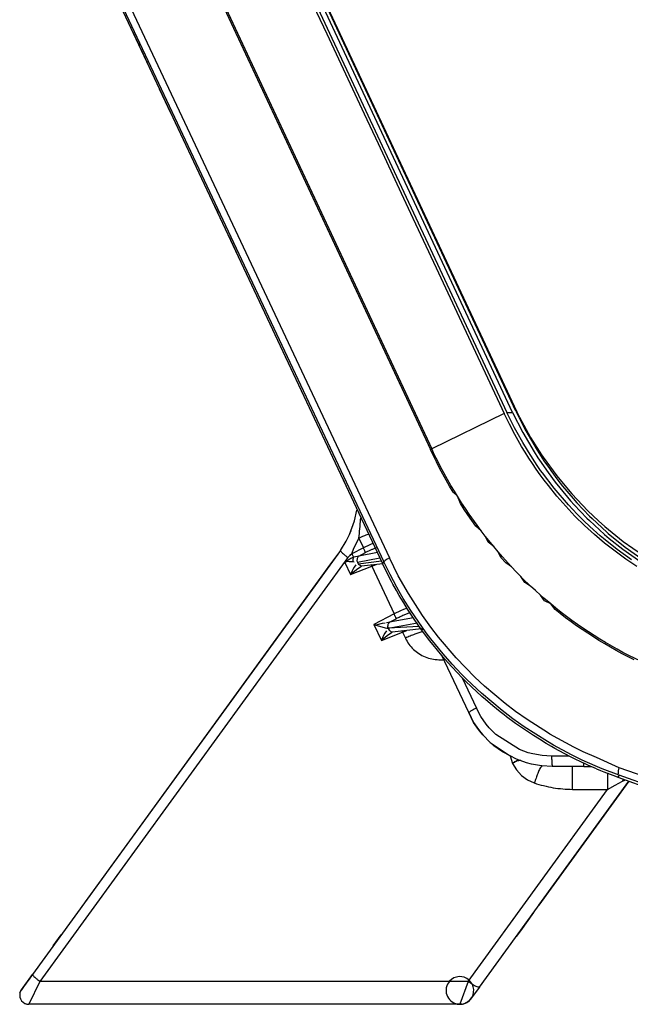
# Model space of a CAD drawing. Header units: millimetres. Extents: x -265 to -110, y 28 to 616.
# Tile 1 of 8: x -243 to -176, y 29 to 136. Entities that reach past the tile are written whole.
import ezdxf

# ---------------------------------------------------------------- set-up
doc = ezdxf.new("R2010")
doc.units = ezdxf.units.MM

# ---------------------------------------------------------------- blocks, each defined once
blk = doc.blocks.new('Steckergehaeuse__4', base_point=(-242.68, 29.28))
at = {"color": 7, "linetype": 'Continuous'}
for p, q in [((-206.38, 81.64), (-206.13, 82.8)), ((-206.92, 80.17), (-206.38, 81.64)), ((-207.28, 79.45), (-206.92, 80.17)), ((-206.92, 80.17), (-206.74, 80.6)), ((-207.92, 78.44), (-207.28, 79.45)), ((-207.92, 78.44), (-235.59, 40.36)), ((-207.92, 78.44), (-208.98, 76.99)), ((-208.98, 76.99), (-241.29, 32.52)), ((-203.33, 76.99), (-205.63, 76.75)), ((-199.13, 69.94), (-202.29, 69.59)), ((-194, 60.88), (-196.94, 67.07)), ((-193.48, 59.82), (-194, 60.88)), ((-194, 60.88), (-193.48, 59.82)), ((-193.12, 59.28), (-193.48, 59.82)), ((-193.48, 59.82), (-193.12, 59.28)), ((-192.84, 58.89), (-193.12, 59.28)), ((-193.12, 59.28), (-192.84, 58.89)), ((-192.48, 58.46), (-192.84, 58.89)), ((-192.84, 58.89), (-192.48, 58.46)), ((-191.68, 57.65), (-192.48, 58.46)), ((-192.48, 58.46), (-191.68, 57.65)), ((-191.27, 57.29), (-191.68, 57.65)), ((-191.68, 57.65), (-189.52, 56.18)), ((-190.34, 56.61), (-191.27, 57.29)), ((-189.52, 56.18), (-190.34, 56.61)), ((-188.83, 55.82), (-189.52, 56.18)), ((-187.76, 55.45), (-188.83, 55.82)), ((-187.21, 55.3), (-187.76, 55.45)), ((-186.32, 55.14), (-187.21, 55.3)), ((-186.09, 55.11), (-186.32, 55.14)), ((-184.95, 55.04), (-186.09, 55.11)), ((-181.54, 55.04), (-184.95, 55.04)), ((-181.54, 55.04), (-180.74, 55.04)), ((-192.85, 31.13), (-176.64, 53.45)), ((-186.4, 40.01), (-176.64, 53.45)), ((-176.64, 53.45), (-186.4, 40.01)), ((-186.97, 39.23), (-188.41, 37.24)), ((-239.04, 35.61), (-238.17, 36.81)), ((-188.41, 37.24), (-188.86, 36.63)), ((-242.49, 30.86), (-241.29, 32.52)), ((-241.29, 32.52), (-242.26, 31.17)), ((-242.26, 31.17), (-242.49, 30.86)), ((-242.26, 31.17), (-242.49, 30.86)), ((-192.85, 31.13), (-193.84, 29.78)), ((-242.65, 30.51), (-242.6, 30.66)), ((-242.6, 30.66), (-242.49, 30.86)), ((-194.96, 29.28), (-241.68, 29.28)), ((-194.77, 29.28), (-194.96, 29.28)), ((-194.04, 29.58), (-194.39, 29.39)), ((-193.84, 29.78), (-194.04, 29.58))]:
    blk.add_line(p, q, dxfattribs=at)
at = {"color": 1, "linetype": 'Continuous'}
for p, q in [((-205.72, 82.07), (-205.73, 81.83)), ((-206.46, 78.69), (-206.18, 79.22)), ((-206.18, 79.22), (-205.92, 79.77)), ((-205.92, 79.77), (-205.43, 78.72)), ((-204.73, 79.06), (-205.43, 78.72)), ((-204.6, 79.11), (-204.73, 79.06)), ((-204.46, 79.17), (-204.6, 79.11)), ((-207.11, 77.68), (-206.67, 78.08)), ((-206.91, 77.91), (-207.11, 77.68)), ((-206.67, 78.08), (-206.91, 77.91)), ((-205.43, 78.72), (-206.67, 78.08)), ((-206.67, 78.08), (-206.46, 78.69)), ((-203.9, 78.2), (-205.93, 77.82)), ((-205.93, 77.82), (-205.2, 78.2)), ((-207.11, 77.68), (-240.48, 31.76)), ((-207.28, 77.42), (-207.43, 77.14)), ((-207.23, 77.28), (-207.43, 77.14)), ((-207.43, 77.14), (-207.23, 77.28)), ((-207.43, 77.14), (-206.82, 75.84)), ((-207.11, 77.68), (-207.28, 77.42)), ((-206.91, 77.49), (-207.23, 77.28)), ((-207.23, 77.28), (-206.96, 77.25)), ((-206.96, 77.25), (-206.57, 77.26)), ((-206.78, 77.57), (-206.91, 77.49)), ((-206.49, 77.72), (-206.78, 77.57)), ((-206.57, 77.26), (-206.42, 77.22)), ((-206.07, 77.79), (-206.49, 77.72)), ((-206.26, 76.89), (-206.43, 76.63)), ((-205.93, 77.82), (-206.07, 77.79)), ((-206.07, 77.17), (-203.63, 77.63)), ((-203.47, 77.29), (-205.98, 76.97)), ((-204.51, 76.74), (-204.04, 76.92)), ((-206.82, 75.84), (-204.51, 76.74)), ((-206.63, 76.24), (-206.82, 75.84)), ((-206.82, 75.84), (-206.58, 76.05)), ((-206.56, 76.38), (-206.63, 76.24)), ((-206.58, 76.05), (-206.17, 76.39)), ((-206.43, 76.63), (-206.56, 76.38)), ((-206.17, 76.39), (-205.82, 76.64)), ((-205.82, 76.64), (-205.63, 76.75)), ((-204.51, 76.74), (-202.09, 71.56)), ((-202.09, 71.56), (-204.29, 70.42)), ((-201.39, 71.9), (-202.09, 71.56)), ((-201.09, 72.03), (-201.39, 71.9)), ((-200.69, 72.19), (-201.09, 72.03)), ((-204.29, 70.42), (-204.07, 70.36)), ((-204.07, 70.36), (-204.29, 70.42)), ((-204.29, 70.42), (-203.48, 68.68)), ((-203.39, 70.53), (-204.07, 70.36)), ((-203.08, 70.57), (-203.39, 70.53)), ((-202.72, 70.63), (-202.93, 70.59)), ((-202.75, 70.01), (-199.57, 70.6)), ((-202.59, 70.66), (-202.72, 70.63)), ((-200.01, 71.15), (-202.59, 70.66)), ((-202.59, 70.66), (-201.86, 71.04)), ((-204.07, 70.36), (-203.44, 70.16)), ((-203.48, 68.68), (-201.17, 69.58)), ((-203.44, 70.16), (-203.08, 70.06)), ((-203.09, 69.47), (-203.23, 69.22)), ((-202.92, 69.73), (-203.09, 69.47)), ((-203.08, 70.06), (-202.88, 70.01)), ((-202.88, 70.01), (-202.75, 70.01)), ((-202.83, 69.23), (-202.48, 69.48)), ((-199.38, 70.2), (-202.75, 70.01)), ((-202.48, 69.48), (-202.29, 69.59)), ((-201.17, 69.58), (-200.7, 69.76)), ((-201.17, 69.58), (-200.87, 68.94)), ((-203.3, 69.08), (-203.48, 68.68)), ((-203.48, 68.68), (-203.24, 68.89)), ((-203.23, 69.22), (-203.3, 69.08)), ((-203.24, 68.89), (-202.83, 69.23)), ((-197.25, 66.6), (-196.71, 66.59)), ((-194.71, 64.64), (-193.18, 61.36)), ((-192.7, 60.46), (-193.18, 61.36)), ((-192.12, 59.63), (-192.7, 60.46)), ((-191.79, 59.23), (-192.12, 59.63)), ((-191.08, 58.51), (-191.79, 59.23)), ((-188.51, 56.87), (-191.08, 58.51)), ((-187.55, 56.52), (-188.51, 56.87)), ((-189.52, 56.18), (-189.25, 55.35)), ((-188.78, 55.65), (-188.57, 55.73)), ((-187.05, 56.39), (-187.55, 56.52)), ((-186.04, 56.22), (-187.05, 56.39)), ((-185.02, 56.16), (-186.04, 56.22)), ((-183.11, 56.16), (-185.02, 56.16)), ((-189.25, 55.35), (-188.84, 54.66)), ((-188.84, 54.66), (-188.29, 54.06)), ((-182.75, 52.56), (-182.75, 55.04)), ((-188.29, 54.06), (-187.63, 53.58)), ((-187.63, 53.58), (-186.9, 53.25)), ((-178.95, 54.34), (-178.95, 52.56)), ((-177.74, 53.22), (-177.33, 53.43)), ((-177.25, 53.67), (-177.33, 53.43)), ((-177.33, 53.43), (-177.09, 53.57)), ((-194.06, 31.76), (-178.95, 52.56)), ((-182.75, 52.56), (-178.95, 52.56)), ((-178.95, 52.56), (-178.14, 53)), ((-178.14, 53), (-177.74, 53.22)), ((-240.48, 31.76), (-241.68, 29.28)), ((-194.06, 31.76), (-240.48, 31.76)), ((-194.06, 31.76), (-194.96, 29.28))]:
    blk.add_line(p, q, dxfattribs=at)
at = {"color": 7, "linetype": 'Continuous'}
blk.add_lwpolyline([(-193.84, 29.78, 1), (-196.09, 31.77, 1)], format="xyb", close=True, dxfattribs=at)
blk.add_lwpolyline([(-193.84, 29.78, 1), (-196.09, 31.77, 1)], format="xyb", close=True, dxfattribs=at)
for start, end in [(166.395, 270), (180.0004, 193.4652), (143.9997, 166.3946), (143.9997, 166.3946), (247.5047, 258.8069)]:
    blk.add_arc((-241.68, 30.28), 1, start, end, dxfattribs=at)
at = {"color": 1, "linetype": 'Continuous'}
blk.add_arc((-194.96, 30.78), 1.5, 270.0007, 318.6008, dxfattribs=at)
for points, knots in [([(-205.92, 79.77), (-205.88, 80.11), (-205.79, 80.79), (-205.75, 81.48), (-205.73, 81.83)], [0, 0, 0, 0, 1.033927, 2.071817, 2.071817, 2.071817, 2.071817]), ([(-204.92, 80.18), (-205.09, 80.12), (-205.42, 79.99), (-205.75, 79.84), (-205.92, 79.77)], [0, 0, 0, 0, 0.526775, 1.079852, 1.079852, 1.079852, 1.079852]), ([(-207.92, 78.44), (-207.92, 78.44), (-207.89, 78.4), (-207.84, 78.32), (-207.75, 78.18), (-207.56, 78.04), (-207.35, 77.85), (-207.19, 77.73), (-207.11, 77.68)], [0, 0, 0, 0, 0.016884, 0.135073, 0.282409, 0.509419, 0.837567, 1.125076, 1.125076, 1.125076, 1.125076]), ([(-206.49, 77.72), (-206.49, 77.73), (-206.52, 77.79), (-206.58, 77.9), (-206.63, 78.01), (-206.66, 78.07), (-206.67, 78.08)], [0, 0, 0, 0, 0.0251493, 0.2011948, 0.3772402, 0.4023896, 0.4023896, 0.4023896, 0.4023896]), ([(-205.2, 78.2), (-205.2, 78.2), (-205.21, 78.22), (-205.23, 78.28), (-205.26, 78.36), (-205.31, 78.48), (-205.37, 78.6), (-205.42, 78.69), (-205.43, 78.72)], [0, 0, 0, 0, 0.0101407, 0.0811253, 0.1667596, 0.279926, 0.4704879, 0.572722, 0.572722, 0.572722, 0.572722]), ([(-204.02, 78.74), (-204.11, 78.7), (-204.3, 78.62), (-204.59, 78.49), (-204.89, 78.35), (-205.1, 78.25), (-205.2, 78.2)], [0, 0, 0, 0, 0.296483, 0.615966, 0.952401, 1.299377, 1.299377, 1.299377, 1.299377]), ([(-206.49, 77.72), (-206.5, 77.69), (-206.53, 77.62), (-206.57, 77.5), (-206.57, 77.37), (-206.57, 77.29), (-206.57, 77.26)], [0, 0, 0, 0, 0.0875277, 0.2359481, 0.3851434, 0.4734389, 0.4734389, 0.4734389, 0.4734389]), ([(-205.93, 77.82), (-205.93, 77.82), (-205.96, 77.78), (-206.02, 77.7), (-206.11, 77.59), (-206.11, 77.46), (-206.13, 77.32), (-206.09, 77.22), (-206.07, 77.17)], [0, 0, 0, 0, 0.0184599, 0.1476789, 0.2905885, 0.4171632, 0.5473443, 0.7104312, 0.7104312, 0.7104312, 0.7104312]), ([(-205.93, 77.82), (-205.93, 77.82), (-205.96, 77.78), (-206.02, 77.7), (-206.11, 77.59), (-206.11, 77.46), (-206.13, 77.32), (-206.09, 77.22), (-206.07, 77.17)], [0, 0, 0, 0, 0.0184599, 0.1476789, 0.2905885, 0.4171632, 0.5473443, 0.7104312, 0.7104312, 0.7104312, 0.7104312]), ([(-206.07, 77.17), (-206.04, 77.11), (-206, 76.99), (-205.86, 76.87), (-205.74, 76.8), (-205.65, 76.76), (-205.63, 76.75)], [0, 0, 0, 0, 0.2097548, 0.3566852, 0.5449765, 0.6308212, 0.6308212, 0.6308212, 0.6308212]), ([(-205.98, 76.97), (-205.97, 76.97), (-205.94, 76.94), (-205.85, 76.87), (-205.74, 76.8), (-205.65, 76.76), (-205.63, 76.75)], [0, 0, 0, 0, 0.017377, 0.1390161, 0.3273074, 0.4131521, 0.4131521, 0.4131521, 0.4131521]), ([(-204.51, 76.74), (-204.52, 76.75), (-204.54, 76.81), (-204.56, 76.86), (-204.58, 76.91)], [0, 0, 0, 0, 0.0219966, 0.1759731, 0.1759731, 0.1759731, 0.1759731]), ([(-201.86, 71.04), (-201.86, 71.04), (-201.87, 71.07), (-201.89, 71.12), (-201.92, 71.2), (-201.98, 71.32), (-202.03, 71.44), (-202.08, 71.53), (-202.09, 71.56)], [0, 0, 0, 0, 0.0101407, 0.0811253, 0.1667596, 0.279926, 0.4704879, 0.572722, 0.572722, 0.572722, 0.572722]), ([(-200.35, 71.7), (-200.46, 71.66), (-200.7, 71.58), (-201.06, 71.42), (-201.46, 71.24), (-201.73, 71.11), (-201.86, 71.04)], [0, 0, 0, 0, 0.350038, 0.750738, 1.18878, 1.649388, 1.649388, 1.649388, 1.649388]), ([(-202.59, 70.66), (-202.6, 70.66), (-202.63, 70.62), (-202.69, 70.54), (-202.78, 70.43), (-202.78, 70.27), (-202.86, 70.12), (-202.78, 70.04), (-202.75, 70.01)], [0, 0, 0, 0, 0.0193112, 0.1544896, 0.3030868, 0.429346, 0.6188029, 0.7412437, 0.7412437, 0.7412437, 0.7412437]), ([(-202.59, 70.66), (-202.6, 70.66), (-202.63, 70.62), (-202.69, 70.54), (-202.78, 70.43), (-202.79, 70.29), (-202.8, 70.15), (-202.77, 70.06), (-202.75, 70.01)], [0, 0, 0, 0, 0.0193112, 0.1544896, 0.3030868, 0.429346, 0.5584085, 0.7194236, 0.7194236, 0.7194236, 0.7194236]), ([(-202.75, 70.01), (-202.72, 69.94), (-202.66, 69.83), (-202.52, 69.71), (-202.4, 69.64), (-202.32, 69.6), (-202.29, 69.59)], [0, 0, 0, 0, 0.2151067, 0.3634183, 0.551711, 0.6375565, 0.6375565, 0.6375565, 0.6375565]), ([(-202.75, 70.01), (-202.72, 69.94), (-202.66, 69.83), (-202.52, 69.71), (-202.4, 69.64), (-202.32, 69.6), (-202.29, 69.59)], [0, 0, 0, 0, 0.2151067, 0.3634183, 0.551711, 0.6375565, 0.6375565, 0.6375565, 0.6375565]), ([(-201.17, 69.58), (-201.18, 69.59), (-201.2, 69.65), (-201.22, 69.7), (-201.24, 69.75)], [0, 0, 0, 0, 0.0219961, 0.1759688, 0.1759688, 0.1759688, 0.1759688]), ([(-199.01, 69.64), (-199.14, 69.6), (-199.43, 69.51), (-199.88, 69.35), (-200.37, 69.16), (-200.7, 69.01), (-200.87, 68.94)], [0, 0, 0, 0, 0.423686, 0.908652, 1.438534, 1.995189, 1.995189, 1.995189, 1.995189]), ([(-199.38, 70.2), (-199.36, 70.17), (-199.31, 70.09), (-199.23, 70), (-199.1, 69.93), (-199.02, 69.92), (-198.97, 69.92)], [0, 0, 0, 0, 0.1032338, 0.2697893, 0.3663075, 0.5240423, 0.5240423, 0.5240423, 0.5240423]), ([(-200.87, 68.94), (-200.75, 68.72), (-200.52, 68.27), (-200.01, 67.71), (-199.41, 67.24), (-198.74, 66.89), (-198.01, 66.66), (-197.51, 66.62), (-197.25, 66.6)], [0, 0, 0, 0, 0.750341, 1.502708, 2.257212, 3.01367, 3.771684, 4.530617, 4.530617, 4.530617, 4.530617]), ([(-193.18, 61.36), (-193.25, 61.32), (-193.4, 61.25), (-193.59, 61.15), (-193.75, 61.06), (-193.87, 60.97), (-193.95, 60.91), (-193.99, 60.88), (-194, 60.88)], [0, 0, 0, 0, 0.2571528, 0.4967306, 0.6478662, 0.7997253, 0.9327992, 0.9518097, 0.9518097, 0.9518097, 0.9518097]), ([(-188.39, 55.71), (-188.55, 55.68), (-188.87, 55.63), (-189.12, 55.44), (-189.25, 55.35)], [0, 0, 0, 0, 0.473647, 0.9396505, 0.9396505, 0.9396505, 0.9396505]), ([(-188.78, 55.65), (-188.87, 55.61), (-189.04, 55.54), (-189.18, 55.41), (-189.25, 55.35)], [0, 0, 0, 0, 0.2742598, 0.5623334, 0.5623334, 0.5623334, 0.5623334]), ([(-185.02, 56.16), (-185.02, 56.07), (-185.02, 55.89), (-185.01, 55.62), (-185.01, 55.39), (-184.98, 55.2), (-184.96, 55.09), (-184.96, 55.05), (-184.95, 55.04)], [0, 0, 0, 0, 0.280406, 0.548022, 0.785465, 0.992366, 1.106223, 1.122488, 1.122488, 1.122488, 1.122488]), ([(-186.09, 55.11), (-186.18, 54.98), (-186.37, 54.72), (-186.54, 54.25), (-186.72, 53.77), (-186.84, 53.42), (-186.9, 53.25)], [0, 0, 0, 0, 0.475245, 0.951233, 1.47585, 2.040529, 2.040529, 2.040529, 2.040529]), ([(-181.59, 55.38), (-181.58, 55.35), (-181.58, 55.26), (-181.56, 55.15), (-181.54, 55.07), (-181.54, 55.05), (-181.54, 55.04)], [0, 0, 0, 0, 0.10508, 0.2665564, 0.3328288, 0.3422963, 0.3422963, 0.3422963, 0.3422963]), ([(-186.9, 53.25), (-186.23, 53.05), (-184.87, 52.65), (-183.45, 52.59), (-182.75, 52.56)], [0, 0, 0, 0, 2.111783, 4.225264, 4.225264, 4.225264, 4.225264]), ([(-241.29, 32.52), (-241.29, 32.51), (-241.26, 32.47), (-241.21, 32.4), (-241.12, 32.26), (-240.93, 32.11), (-240.72, 31.93), (-240.56, 31.81), (-240.48, 31.76)], [0, 0, 0, 0, 0.016841, 0.134731, 0.281606, 0.507351, 0.833734, 1.120111, 1.120111, 1.120111, 1.120111]), ([(-194.06, 31.76), (-193.97, 31.69), (-193.78, 31.56), (-193.5, 31.39), (-193.26, 31.25), (-193.04, 31.17), (-192.91, 31.15), (-192.86, 31.14), (-192.85, 31.13)], [0, 0, 0, 0, 0.357027, 0.684348, 0.967436, 1.215416, 1.355563, 1.375584, 1.375584, 1.375584, 1.375584])]:
    blk.add_open_spline(points, degree=3, knots=knots, dxfattribs=at)
at = {"color": 7, "linetype": 'Continuous'}
for points, knots in [([(-194.96, 29.28), (-194.87, 29.28), (-194.67, 29.29), (-194.38, 29.38), (-194.09, 29.54), (-193.93, 29.7), (-193.84, 29.78)], [0, 0, 0, 0, 0.294006, 0.588043, 0.893278, 1.269325, 1.269325, 1.269325, 1.269325]), ([(-194.96, 29.28), (-194.86, 29.28), (-194.63, 29.3), (-194.3, 29.44), (-194.03, 29.61), (-193.88, 29.74), (-193.84, 29.78)], [0, 0, 0, 0, 0.305021, 0.683157, 1.081761, 1.262627, 1.262627, 1.262627, 1.262627])]:
    blk.add_open_spline(points, degree=3, knots=knots, dxfattribs=at)
blk = doc.blocks.new('Seitenteil-rechts__36', base_point=(-243.74, 28.41))
at = {"color": 1, "linetype": 'Continuous'}
for p, q in [((-222.25, 162.65), (-189.86, 93.39)), ((-189.25, 93.4), (-221.63, 162.65)), ((-188.9, 93.53), (-221.29, 162.79)), ((-239.48, 154.27), (-203.21, 77.2)), ((-238.78, 154.48), (-202.61, 77.63)), ((-227.62, 152.35), (-198.16, 89.37)), ((-227.43, 152.33), (-198.02, 89.44)), ((-213.92, 144.06), (-209.4, 134.4)), ((-209.4, 134.4), (-207.37, 130.07)), ((-207.37, 130.07), (-205.35, 125.74)), ((-205.35, 125.74), (-203.84, 122.52)), ((-203.84, 122.52), (-201.32, 117.14)), ((-201.32, 117.14), (-200.07, 114.45)), ((-200.07, 114.45), (-197.55, 109.06)), ((-197.55, 109.06), (-193.77, 100.99)), ((-193.77, 100.99), (-191.97, 97.13)), ((-191.97, 97.13), (-190.16, 93.27)), ((-190.16, 93.27), (-198.02, 89.44)), ((-189.6, 92.12), (-190.16, 93.27)), ((-189.86, 93.39), (-189.25, 93.4)), ((-189.04, 91.73), (-189.86, 93.39)), ((-189.25, 93.4), (-188.15, 91.23)), ((-188.9, 93.53), (-187.81, 91.38)), ((-189.01, 90.99), (-189.6, 92.12)), ((-188.76, 91.21), (-189.04, 91.73)), ((-188.65, 90.34), (-189.01, 90.99)), ((-188.15, 90.13), (-188.76, 91.21)), ((-188.15, 91.23), (-186.93, 89.13)), ((-187.81, 91.38), (-186.6, 89.3)), ((-188.28, 89.71), (-188.65, 90.34)), ((-187.89, 89.08), (-188.28, 89.71)), ((-187.65, 89.29), (-188.15, 90.13)), ((-197.84, 88.7), (-198.16, 89.37)), ((-197.7, 88.77), (-198.02, 89.44)), ((-197.51, 88.03), (-197.84, 88.7)), ((-197.36, 88.1), (-197.7, 88.77)), ((-187.5, 88.45), (-187.89, 89.08)), ((-187.54, 89.12), (-187.65, 89.29)), ((-186.58, 87.64), (-187.54, 89.12)), ((-186.93, 89.13), (-186.51, 88.48)), ((-186.6, 89.3), (-185.86, 88.16)), ((-197.16, 87.36), (-197.51, 88.03)), ((-197.02, 87.44), (-197.36, 88.1)), ((-187.1, 87.84), (-187.5, 88.45)), ((-186.68, 87.23), (-187.1, 87.84)), ((-186.21, 87.11), (-186.58, 87.64)), ((-186.51, 88.48), (-186.16, 87.95)), ((-186.16, 87.95), (-185.59, 87.12)), ((-185.86, 88.16), (-185.27, 87.3)), ((-196.81, 86.71), (-197.16, 87.36)), ((-196.87, 87.16), (-197.02, 87.44)), ((-196.31, 86.13), (-196.87, 87.16)), ((-196.45, 86.05), (-196.81, 86.71)), ((-186.26, 86.63), (-186.68, 87.23)), ((-185.82, 86.05), (-186.26, 86.63)), ((-186.02, 86.84), (-186.21, 87.11)), ((-184.76, 85.19), (-186.02, 86.84)), ((-185.59, 87.12), (-185.41, 86.87)), ((-185.41, 86.87), (-184.63, 85.83)), ((-185.27, 87.3), (-185.12, 87.09)), ((-185.12, 87.09), (-184.34, 86.05)), ((-196.08, 85.41), (-196.45, 86.05)), ((-195.94, 85.49), (-196.31, 86.13)), ((-195.7, 84.77), (-196.08, 85.41)), ((-195.56, 84.85), (-195.94, 85.49)), ((-185.37, 85.46), (-185.82, 86.05)), ((-184.45, 84.33), (-185.37, 85.46)), ((-184.63, 85.83), (-184.14, 85.21)), ((-184.34, 86.05), (-183.83, 85.4)), ((-183.83, 85.4), (-182.69, 84.05)), ((-195.23, 84.31), (-195.7, 84.77)), ((-195.23, 84.31), (-195.56, 84.85)), ((-194.78, 83.6), (-195.23, 84.31)), ((-194.91, 83.51), (-195.23, 84.31)), ((-183.2, 83.37), (-184.76, 85.19)), ((-183.49, 83.23), (-184.45, 84.33)), ((-184.14, 85.21), (-182.97, 83.82)), ((-194.51, 82.89), (-194.91, 83.51)), ((-194.37, 82.98), (-194.78, 83.6)), ((-182.49, 82.17), (-183.49, 83.23)), ((-182.26, 82.37), (-183.2, 83.37)), ((-182.97, 83.82), (-182.58, 83.39)), ((-182.69, 84.05), (-182.28, 83.59)), ((-182.58, 83.39), (-181.19, 81.94)), ((-182.28, 83.59), (-180.92, 82.17)), ((-194.09, 82.28), (-194.51, 82.89)), ((-193.96, 82.37), (-194.37, 82.98)), ((-193.67, 81.67), (-194.09, 82.28)), ((-193.11, 81.17), (-193.96, 82.37)), ((-181.45, 81.15), (-182.49, 82.17)), ((-181.53, 81.65), (-182.26, 82.37)), ((-180.92, 82.17), (-180.63, 81.89)), ((-193.24, 81.07), (-193.67, 81.67)), ((-192.67, 80.58), (-193.24, 81.07)), ((-192.67, 80.58), (-193.11, 81.17)), ((-180.87, 81.02), (-181.53, 81.65)), ((-180.38, 80.17), (-181.45, 81.15)), ((-181.19, 81.94), (-180.92, 81.67)), ((-180.92, 81.67), (-179.3, 80.18)), ((-180.63, 81.89), (-179.03, 80.42)), ((-192.22, 80), (-192.67, 80.58)), ((-192.22, 80), (-192.67, 80.58)), ((-191.3, 78.85), (-192.22, 80)), ((-191.89, 79.32), (-192.22, 80)), ((-179.77, 80.04), (-180.87, 81.02)), ((-179.28, 79.23), (-180.38, 80.17)), ((-179.4, 79.73), (-179.77, 80.04)), ((-179.3, 80.18), (-178.79, 79.75)), ((-179.03, 80.42), (-178.88, 80.29)), ((-178.88, 80.29), (-177.04, 78.81)), ((-191.3, 78.85), (-191.89, 79.32)), ((-177.91, 78.54), (-179.4, 79.73)), ((-176.97, 77.49), (-179.28, 79.23)), ((-178.79, 79.75), (-177.3, 78.56)), ((-190.83, 78.29), (-191.3, 78.85)), ((-190.83, 78.29), (-191.3, 78.85)), ((-190.35, 77.74), (-190.83, 78.29)), ((-190.51, 77.67), (-190.83, 78.29)), ((-176.35, 77.43), (-177.91, 78.54)), ((-177.3, 78.56), (-175.35, 77.19)), ((-177.04, 78.81), (-175.11, 77.44)), ((-203.21, 77.2), (-203.36, 77.04)), ((-203.06, 77.36), (-203.21, 77.2)), ((-202.53, 75.82), (-203.21, 77.2)), ((-202.85, 77.49), (-203.06, 77.36)), ((-202.61, 77.63), (-202.85, 77.49)), ((-201.64, 75.7), (-202.61, 77.63)), ((-189.98, 77.08), (-190.51, 77.67)), ((-189.37, 76.65), (-190.35, 77.74)), ((-189.37, 76.65), (-189.98, 77.08)), ((-175.77, 76.69), (-176.97, 77.49)), ((-201.8, 74.47), (-202.53, 75.82)), ((-188.86, 76.13), (-189.37, 76.65)), ((-188.86, 76.13), (-189.37, 76.65)), ((-188.35, 75.6), (-188.86, 76.13)), ((-188.35, 75.6), (-188.86, 76.13)), ((-200.55, 73.76), (-201.64, 75.7)), ((-188.2, 75.45), (-188.35, 75.6)), ((-187.94, 74.97), (-188.35, 75.6)), ((-187.3, 74.58), (-188.2, 75.45)), ((-187.3, 74.58), (-187.94, 74.97)), ((-201.39, 73.74), (-201.8, 74.47)), ((-201.1, 73.25), (-201.39, 73.74)), ((-199.01, 71.38), (-200.55, 73.76)), ((-186.77, 74.09), (-187.3, 74.58)), ((-186.77, 74.09), (-187.3, 74.58)), ((-186.23, 73.6), (-186.77, 74.09)), ((-186.23, 73.6), (-186.77, 74.09)), ((-185.87, 73.28), (-186.23, 73.6)), ((-185.78, 72.99), (-186.23, 73.6)), ((-200.29, 71.95), (-201.1, 73.25)), ((-185.12, 72.65), (-185.87, 73.28)), ((-185.12, 72.65), (-185.78, 72.99)), ((-184.56, 72.18), (-185.12, 72.65)), ((-184.65, 72.05), (-185.12, 72.65)), ((-198.61, 69.53), (-200.29, 71.95)), ((-184.08, 71.6), (-184.65, 72.05)), ((-183.98, 71.73), (-184.56, 72.18)), ((-183.5, 71.15), (-184.08, 71.6)), ((-182.82, 70.85), (-183.98, 71.73)), ((-198.12, 70.14), (-199.01, 71.38)), ((-182.91, 70.72), (-183.5, 71.15)), ((-182.32, 70.29), (-182.91, 70.72)), ((-182.23, 70.43), (-182.82, 70.85)), ((-181.63, 70.01), (-182.23, 70.43)), ((-198.1, 68.86), (-198.61, 69.53)), ((-197.28, 69.05), (-198.12, 70.14)), ((-181.72, 69.87), (-182.32, 70.29)), ((-181.11, 69.47), (-181.72, 69.87)), ((-180.42, 69.21), (-181.63, 70.01)), ((-180.5, 69.07), (-181.11, 69.47)), ((-196.77, 67.23), (-198.1, 68.86)), ((-195.36, 66.79), (-197.28, 69.05)), ((-179.89, 68.69), (-180.5, 69.07)), ((-179.8, 68.83), (-180.42, 69.21)), ((-179.26, 68.31), (-179.89, 68.69)), ((-179.19, 68.45), (-179.8, 68.83)), ((-178.64, 67.95), (-179.26, 68.31)), ((-177.93, 67.74), (-179.19, 68.45)), ((-195.79, 66.12), (-196.77, 67.23)), ((-178.01, 67.59), (-178.64, 67.95)), ((-177.37, 67.25), (-178.01, 67.59)), ((-177.3, 67.39), (-177.93, 67.74)), ((-176.73, 66.91), (-177.37, 67.25)), ((-176.66, 67.06), (-177.3, 67.39)), ((-193.35, 64.73), (-195.36, 66.79)), ((-176.08, 66.59), (-176.73, 66.91)), ((-175.37, 66.43), (-176.66, 67.06)), ((-194.78, 65.05), (-195.79, 66.12)), ((-194.2, 64.46), (-194.78, 65.05)), ((-192.64, 62.99), (-194.2, 64.46)), ((-192.28, 63.73), (-193.35, 64.73)), ((-190.38, 61.09), (-192.64, 62.99)), ((-190.04, 61.85), (-192.28, 63.73)), ((-189.75, 60.6), (-190.38, 61.09)), ((-188.93, 61), (-190.04, 61.85)), ((-187.68, 60.12), (-188.93, 61)), ((-189.22, 60.2), (-189.75, 60.6)), ((-187.99, 59.33), (-189.22, 60.2)), ((-185.36, 58.64), (-187.68, 60.12)), ((-185.48, 57.73), (-187.99, 59.33)), ((-184.83, 57.35), (-185.48, 57.73)), ((-185.2, 58.54), (-185.36, 58.64)), ((-182.61, 57.13), (-185.2, 58.54)), ((-182.87, 56.3), (-184.83, 57.35)), ((-181.59, 56.64), (-182.61, 57.13)), ((-180.16, 56), (-181.59, 56.64)), ((-181.71, 55.74), (-182.87, 56.3)), ((-180.31, 55.11), (-181.71, 55.74)), ((-177.7, 54.89), (-180.16, 56)), ((-179.53, 54.78), (-180.31, 55.11)), ((-177.69, 54.08), (-179.53, 54.78)), ((-177.78, 54.39), (-177.76, 54.57)), ((-177.76, 54.57), (-177.73, 54.76)), ((-177.73, 54.76), (-177.7, 54.89)), ((-150.4, 45.3), (-177.7, 54.89)), ((-177.69, 54.08), (-177.86, 53.89)), ((-177.78, 54.25), (-177.78, 54.39)), ((-150.43, 44.36), (-177.69, 54.08))]:
    blk.add_line(p, q, dxfattribs=at)
at = {"color": 7, "linetype": 'Continuous'}
for p, q in [((-231.5, 136.87), (-203.36, 77.04)), ((-202.77, 75.85), (-203.36, 77.04)), ((-202.37, 75.07), (-202.77, 75.85)), ((-202.22, 74.8), (-202.37, 75.07)), ((-201.84, 74.11), (-202.22, 74.8)), ((-201.53, 73.57), (-201.84, 74.11)), ((-201.36, 73.28), (-201.53, 73.57)), ((-201.05, 72.76), (-201.36, 73.28)), ((-200.63, 72.09), (-201.05, 72.76)), ((-200.27, 71.53), (-200.63, 72.09)), ((-199.77, 70.78), (-200.27, 71.53)), ((-199.11, 69.84), (-199.77, 70.78)), ((-198.86, 69.51), (-199.11, 69.84)), ((-198.25, 68.69), (-198.86, 69.51)), ((-197.87, 68.21), (-198.25, 68.69)), ((-196.92, 67.06), (-197.87, 68.21)), ((-196.55, 66.63), (-196.92, 67.06)), ((-195.89, 65.88), (-196.55, 66.63)), ((-195.17, 65.11), (-195.89, 65.88)), ((-194.82, 64.75), (-195.17, 65.11)), ((-194.35, 64.29), (-194.82, 64.75)), ((-193.71, 63.66), (-194.35, 64.29)), ((-192.57, 62.61), (-193.71, 63.66)), ((-192.19, 62.28), (-192.57, 62.61)), ((-191.38, 61.59), (-192.19, 62.28)), ((-190.61, 60.97), (-191.38, 61.59)), ((-190.17, 60.62), (-190.61, 60.97)), ((-189.91, 60.42), (-190.17, 60.62)), ((-188.93, 59.7), (-189.91, 60.42)), ((-188.29, 59.25), (-188.93, 59.7)), ((-187.65, 58.81), (-188.29, 59.25)), ((-187, 58.39), (-187.65, 58.81)), ((-186.35, 57.98), (-187, 58.39)), ((-185.63, 57.54), (-186.35, 57.98)), ((-185.02, 57.19), (-185.63, 57.54)), ((-184.69, 57), (-185.02, 57.19)), ((-183.68, 56.45), (-184.69, 57)), ((-182.9, 56.06), (-183.68, 56.45)), ((-182.31, 55.76), (-182.9, 56.06)), ((-182, 55.61), (-182.31, 55.76)), ((-181.24, 55.26), (-182, 55.61)), ((-181.08, 55.19), (-181.24, 55.26)), ((-180.16, 54.79), (-181.08, 55.19)), ((-180.16, 54.79), (-179.71, 54.61)), ((-179.71, 54.61), (-179.37, 54.47)), ((-179.37, 54.47), (-178.68, 54.2)), ((-178.68, 54.2), (-178.09, 53.98)), ((-178.09, 53.98), (-177.86, 53.89)), ((-177.86, 53.89), (-150.72, 44.07))]:
    blk.add_line(p, q, dxfattribs=at)
blk = doc.blocks.new('Abdeckblech_1__41', base_point=(-223.43, 69.24))
at = {"color": 7, "linetype": 'Continuous'}
for p, q in [((-188.52, 92.87), (-221.66, 163.73)), ((-188.52, 92.87), (-187.3, 90.67)), ((-187.3, 90.67), (-186.11, 88.79)), ((-186.11, 88.79), (-185.95, 88.55)), ((-185.95, 88.55), (-184.46, 86.52)), ((-184.46, 86.52), (-183.24, 85.03)), ((-183.24, 85.03), (-182.84, 84.58)), ((-182.84, 84.58), (-181.1, 82.74)), ((-181.1, 82.74), (-179.94, 81.64)), ((-179.94, 81.64), (-179.24, 81.02)), ((-179.24, 81.02), (-177.27, 79.41)), ((-177.27, 79.41), (-174.12, 77.24))]:
    blk.add_line(p, q, dxfattribs=at)
blk = doc.blocks.new('Seitenteil-rechts-kpl__1__43', base_point=(-243.74, 28.41))
for name, p in [('Seitenteil-rechts__36', (-243.74, 28.41)), ('Abdeckblech_1__41', (-223.43, 69.24))]:
    blk.add_blockref(name, p)
blk = doc.blocks.new('Seitenteil-links__47', base_point=(-240.33, 28.79))
at = {"color": 7, "linetype": 'Continuous'}
for p, q in [((-230.62, 135), (-229.74, 133.12)), ((-229.52, 132.66), (-228.86, 131.25)), ((-227.55, 128.46), (-226.28, 125.77)), ((-225.34, 123.77), (-225.01, 123.08)), ((-221.82, 116.28), (-221.21, 115)), ((-220.05, 112.54), (-219.17, 110.67)), ((-213.89, 99.44), (-213.61, 98.85)), ((-211.25, 93.83), (-211.08, 93.46)), ((-209.49, 90.08), (-208.55, 88.08)), ((-207.73, 86.34), (-207.28, 85.39))]:
    blk.add_line(p, q, dxfattribs=at)
blk = doc.blocks.new('Seitenteil-links-kpl__1__48', base_point=(-240.33, 28.79))
blk.add_blockref('Seitenteil-links__47', (-240.33, 28.79))
blk = doc.blocks.new('Gehaeuse-kpl_-S120__49', base_point=(-243.74, 28.41))
for name, p in [('Seitenteil-rechts-kpl__1__43', (-243.74, 28.41)), ('Seitenteil-links-kpl__1__48', (-240.33, 28.79))]:
    blk.add_blockref(name, p)
blk = doc.blocks.new('S120_1__50', base_point=(-265.2, 28.41))
for name, p in [('Gehaeuse-kpl_-S120__49', (-243.74, 28.41)), ('Steckergehaeuse__4', (-242.68, 29.28))]:
    blk.add_blockref(name, p)
blk = doc.blocks.new('SA_Links1', base_point=(-234, 321))
blk.add_blockref('S120_1__50', (-265.2, 28.41))

msp = doc.modelspace()

# ---------------------------------------------------------------- block references
msp.add_blockref('SA_Links1', (-234, 321))

doc.saveas('drawing.dxf')
